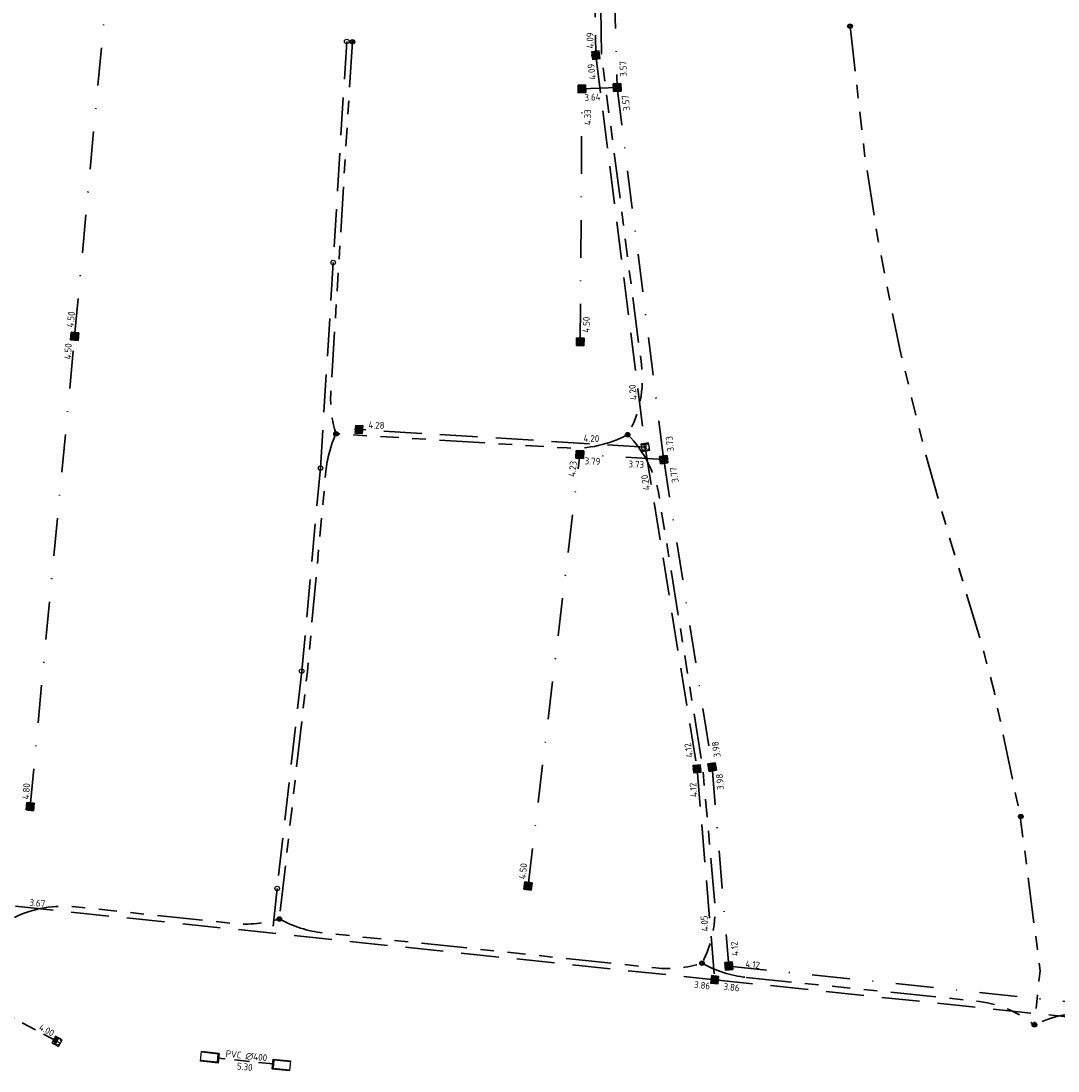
# Model space of a CAD drawing. Extents: x 168266 to 168732, y 448750 to 449580.
# Tile 4 of 22: x 168487 to 168624, y 448754 to 448893. Entities that reach past the tile are written whole.
import ezdxf
from ezdxf.enums import TextEntityAlignment as Align

# ---------------------------------------------------------------- set-up
doc = ezdxf.new("R2010")
doc.units = 0
for name, pattern in [('HIDDENX2', [0.75, 0.5, -0.25]), ('RI-DRAINAGE', [19.2, 6, -1.8, 1.8, -1.8, 2.4, -1.8, 1.8, -1.8]), ('RI-HWA', [7.4, 5, -2.4]), ('RI-HWA_PVC', [6.4, 4, -2.4]), ('RI-VWA', [11, 5, -3, 0, -3])]:
    doc.linetypes.add(name, pattern=pattern)
doc.layers.get('0').update_dxf_attribs({"lineweight": 0})
for name, color, linetype, lineweight, true_color in [('N-OI-RI-DRAINAGE-G', 3, 'RI-DRAINAGE', 35, 0x00ff00), ('N-OI-RI-HWA-G', 150, 'RI-HWA', 35, 0x007fff), ('N-OI-RI-HWA_RIOOLPUT-S', 150, 'Continuous', 25, 0x007fff), ('N-OI-RI-HWA_RIOOLPUT_OVERSTORTPUT-S', 150, 'Continuous', 25, 0x007fff), ('N-OI-RI-VWA-G', 20, 'RI-VWA', 35, 0xff3f00)]:
    doc.layers.add(name, color=color, linetype=linetype, lineweight=lineweight, true_color=true_color)
for name, color, linetype, lineweight in [('N-OI-RI-HWA_BOB-S', 150, 'Continuous', 25), ('N-OI-RI-HWA_RIOOLPUT_INSPECTIEPUT_BETON-S', 150, 'Continuous', 25), ('N-OI-RI-HWA_TRANSPORTLEIDING_PVC_400-G', 150, 'RI-HWA_PVC', 35), ('N-OI-RI-HWA_UITSTROOMBAK-S', 150, 'Continuous', 25), ('N-OI-RI-VWA_BOB-S', 20, 'Continuous', 25), ('N-OI-RI-VWA_RIOOLPUT_INSPECTIEPUT-S', 20, 'Continuous', 25), ('N-WE-RI-DRAINAGE_PUT-S', 90, 'Continuous', 25), ('N-WE-RI-HWA-G', 150, 'RI-HWA', 35), ('N-WE-RI-HWA_BOB-S', 150, 'Continuous', 25), ('N-WE-RI-HWA_RIOOLPUT_INSPECTIEPUT-S', 150, 'Continuous', 25)]:
    doc.layers.add(name, color=color, linetype=linetype, lineweight=lineweight)
doc.styles.add('NLCS-ISO', font='NLCS-ISO.ttf')

# ---------------------------------------------------------------- blocks, each defined once
blk = doc.blocks.new('N-SRI-PUT_HWA-SO')
h = blk.add_hatch(color=256)
h.dxf.hatch_style = 1
h.paths.add_polyline_path([(-2, 0, 1), (2, 0, 1)])
at = {"lineweight": -3, "flags": 128}
blk.add_lwpolyline([(-2, -2), (2, -2), (2, 2), (-2, 2)], close=True, dxfattribs=at)
at = {"lineweight": -3}
blk.add_circle((0, 0), 2, dxfattribs=at)
blk = doc.blocks.new('N-SRI-PUT_VWA-SO')
h = blk.add_hatch(color=256)
edge = h.paths.add_edge_path()
edge.add_arc((0, 0), 2, 0, 360)
at = {"flags": 128}
blk.add_lwpolyline([(-2, 2), (2, 2), (2, -2), (-2, -2)], close=True, dxfattribs=at)
at = {"lineweight": -3, "flags": 128}
blk.add_lwpolyline([(2, -2), (2, 2), (-2, 2), (-2, -2)], close=True, dxfattribs=at)
at = {"lineweight": -3}
blk.add_circle((0, 0), 2, dxfattribs=at)
blk = doc.blocks.new('SRI-BOB-SO')
at = {"ltscale": 0.1, "style": 'NLCS-ISO'}
blk.add_attdef('B.O.B.', text='', height=1.8, dxfattribs=at).set_placement((0.05, -0.02), align=Align.BOTTOM_CENTER)
blk = doc.blocks.new('N-SRI-PUT_HWA_KUNSTSTOF-SO')
at = {"color": 6, "lineweight": -3}
blk.add_circle((0, 0), 1.5, dxfattribs=at)
blk = doc.blocks.new('SRI-DRAIN_PUT_DOORSPUIT-SO')
at = {"lineweight": -3}
blk.add_hatch(color=256, dxfattribs=at).paths.add_polyline_path([(1.5, 0, 0.267949), (0.75, 1.3), (-0.75, -1.3, 0.57735)])
blk.add_line((-0.75, -1.3), (0.75, 1.3), dxfattribs=at)
for radius in [2, 1.5]:
    blk.add_circle((0, 0), radius, dxfattribs=at)
blk = doc.blocks.new('SRI-UITSTROOMBAK-SO')
at = {"color": 7}
for p, q in [((-3.25, 11.56), (3.25, 11.56)), ((-3.25, 0), (-3.25, 11.56)), ((-2.75, 0.5), (-2.75, 11.56)), ((2.75, 0.5), (2.75, 11.56)), ((3.25, 0), (3.25, 11.56)), ((-3.25, 0), (3.25, 0)), ((-2.75, 0.5), (2.75, 0.5))]:
    blk.add_line(p, q, dxfattribs=at)
at = {"flags": 128}
blk.add_lwpolyline([(-3.25, 11.56), (3.25, 11.56), (3.25, 0), (-3.25, 0)], close=True, dxfattribs=at)
blk = doc.blocks.new('N-SRI-PUT_OVERSTORT-SO')
at = {"ltscale": 0.1}
blk.add_hatch(color=256, dxfattribs=at).paths.add_polyline_path([(0, 2), (-2, 0), (2, 0)])
for p, q in [((0, 2), (-2, 0)), ((0, 2), (0, -2)), ((0, 2), (2, 0)), ((2, 0), (-2, 0))]:
    blk.add_line(p, q, dxfattribs=at)
at = {"lineweight": -3, "flags": 128}
blk.add_lwpolyline([(-2, -2), (2, -2), (2, 2), (-2, 2)], close=True, dxfattribs=at)
at = {"ltscale": 0.1, "flags": 128}
blk.add_lwpolyline([(0, 2), (-2, 0), (2, 0)], close=True, dxfattribs=at)
at = {"linetype": 'HIDDENX2', "lineweight": -3, "ltscale": 0.25}
blk.add_circle((0, 0), 2, dxfattribs=at)
blk = doc.blocks.new('SRI-PUT_INSPECTIE-SO')
at = {"lineweight": -3, "flags": 128}
blk.add_lwpolyline([(-2, -2), (2, -2), (2, 2), (-2, 2)], close=True, dxfattribs=at)
at = {"lineweight": -3, "ltscale": 1.5}
blk.add_circle((0, 0), 2, dxfattribs=at)
at = {"ltscale": 0.1, "style": 'NLCS-ISO'}
blk.add_text('R', height=3, dxfattribs=at).set_placement((0, -0.01), align=Align.MIDDLE_CENTER)

msp = doc.modelspace()

# ---------------------------------------------------------------- linework, layer by layer
at = {"layer": 'N-OI-RI-DRAINAGE-G', "flags": 128}
for points in [[(168558.36, 448931.94), (168561.34, 448926.79, -0.129369), (168563.35, 448919.43), (168563.67, 448888.63), (168568.96, 448847.71, -0.161933), (168567.14, 448838.42)], [(168530.76, 448890.34), (168528.96, 448861.11), (168527.91, 448844.01, 0.092783), (168528.59, 448838.54)], [(168528.59, 448838.54, 0.085845), (168527.26, 448833.6), (168524.81, 448807.1), (168521.11, 448774.42)], [(168567.14, 448838.42, -0.139599), (168559.12, 448836.66), (168528.59, 448838.54)], [(168567.14, 448838.42, -0.156692), (168571.3, 448830.24), (168577.06, 448794.35), (168578.62, 448776.88, -0.144187), (168576.96, 448768.57)], [(168486.09, 448774.61, -0.139599), (168494.19, 448776.02), (168515.07, 448773.82, 0.102274), (168521.11, 448774.42)], [(168521.11, 448774.42, 0.102274), (168526.9, 448772.58), (168570.87, 448767.95, 0.103148), (168576.96, 448768.57)], [(168576.96, 448768.57, 0.103399), (168582.81, 448766.7)], [(168582.81, 448766.7), (168613.12, 448763.58, -0.142512), (168620.89, 448760.42)], [(168664.59, 448754.32, 0.187208), (168654.93, 448759.27), (168629.13, 448761.93, 0.142398), (168620.89, 448760.42)]]:
    msp.add_lwpolyline(points, format="xyb", dxfattribs=at)
msp.add_lwpolyline([(168596.53, 448892.41), (168598.5, 448875.03), (168600.23, 448864.08), (168603.09, 448849.72), (168606.49, 448835.86), (168609.57, 448825.13), (168613.97, 448810.6), (168615.56, 448804.52), (168619.02, 448787.97), (168621.64, 448767.57), (168620.89, 448760.42)], dxfattribs=at)
at = {"layer": 'N-OI-RI-HWA-G'}
for points in [[(168562.19, 448928.21), (168562.92, 448888.57), (168569.46, 448836.77), (168576.31, 448794.26), (168578.65, 448766.38)], [(168569.46, 448836.77), (168531.63, 448839.1)], [(168486.25, 448776.1), (168578.65, 448766.38), (168663.22, 448757.48)]]:
    msp.add_lwpolyline(points, dxfattribs=at)
at = {"layer": 'N-OI-RI-HWA_TRANSPORTLEIDING_PVC_400-G', "ltscale": 0.5, "flags": 128}
for points in [[(168491.72, 448758.26), (168477.06, 448766.09), (168472.34, 448766.57)], [(168520.33, 448755.25), (168512.97, 448756.02)]]:
    msp.add_lwpolyline(points, dxfattribs=at)
at = {"layer": 'N-OI-RI-VWA-G'}
for points in [[(168488.17, 448789.27), (168494.05, 448851.42), (168498.29, 448897.13), (168499.25, 448930.94)], [(168564.39, 448930.38), (168565.75, 448884.3), (168571.9, 448835.12), (168578.3, 448794.5), (168580.5, 448768.19)], [(168560.87, 448850.69), (168561.09, 448884.12)], [(168561.09, 448884.12), (168565.75, 448884.3)], [(168553.97, 448778.78), (168560.81, 448835.8)], [(168571.9, 448835.12), (168560.81, 448835.8)], [(168580.5, 448768.19), (168665.13, 448759.29)]]:
    msp.add_lwpolyline(points, dxfattribs=at)
at = {"layer": 'N-WE-RI-HWA-G', "color": 6}
msp.add_lwpolyline([(168530.01, 448890.38), (168528.21, 448861.16), (168526.54, 448834), (168524.06, 448807.17), (168520.81, 448778.44), (168520.19, 448772.53)], dxfattribs=at)

# ---------------------------------------------------------------- block references
at = {"layer": 'N-OI-RI-HWA_BOB-S', "xscale": 0.4999999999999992, "yscale": 0.4999999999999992, "zscale": 0.4999999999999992, "rotation": 353.7956639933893}
msp.add_blockref('SRI-BOB-SO', (168516.65, 448755.64), dxfattribs=at).add_auto_attribs({'B.O.B.': 'PVC ∅400'})
at = {"layer": 'N-OI-RI-HWA_RIOOLPUT-S', "xscale": 0.2499999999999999, "yscale": 0.2499999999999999, "zscale": 0.2499999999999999, "rotation": 9.564110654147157}
msp.add_blockref('SRI-PUT_INSPECTIE-SO', (168569.47, 448836.77), dxfattribs=at)
at = {"layer": 'N-OI-RI-HWA_RIOOLPUT_INSPECTIEPUT_BETON-S', "zscale": 0.5}
for p, xscale, yscale, rotation in [((168562.92, 448888.57), 0.25, 0.25, 277.3621448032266), ((168531.63, 448839.1), 0.2499999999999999, 0.2499999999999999, 86.47996339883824), ((168576.31, 448794.26), 0.2499999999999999, 0.2499999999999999, 274.787053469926), ((168578.65, 448766.38), 0.25, 0.25, 353.9924079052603)]:
    msp.add_blockref('N-SRI-PUT_HWA-SO', p, dxfattribs=dict(at, xscale=xscale, yscale=yscale, rotation=rotation))
at = {"layer": 'N-OI-RI-HWA_RIOOLPUT_OVERSTORTPUT-S', "xscale": 0.2499999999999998, "yscale": 0.2499999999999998, "zscale": 0.2499999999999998, "rotation": 61.91009101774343}
msp.add_blockref('N-SRI-PUT_OVERSTORT-SO', (168491.72, 448758.26), dxfattribs=at)
at = {"layer": 'N-OI-RI-HWA_UITSTROOMBAK-S', "xscale": 0.1999999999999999, "yscale": 0.1999999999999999, "zscale": 0.1999999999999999}
for p, rotation in [((168513.07, 448756.01), 83.9923763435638), ((168520.23, 448755.26), 263.9923763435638)]:
    msp.add_blockref('SRI-UITSTROOMBAK-SO', p, dxfattribs=dict(at, rotation=rotation))
at = {"layer": 'N-OI-RI-VWA_BOB-S'}
for p, xscale, yscale, zscale, rotation, values in [((168567.26, 448886.76), 0.4999999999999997, 0.4999999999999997, 0.4999999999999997, 91.72710656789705, {'B.O.B.': '3.57'}), ((168562.5, 448882.31), 0.5, 0.5, 0.5, 2.83159719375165, {'B.O.B.': '3.64'}), ((168567.61, 448882.32), 0.4999999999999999, 0.4999999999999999, 0.4999999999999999, 96.74426024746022, {'B.O.B.': '3.57'}), ((168562.56, 448880.34), 0.5, 0.5, 0.5, 89.48633266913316, {'B.O.B.': '4.33'}), ((168494.25, 448853.56), 0.4999999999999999, 0.4999999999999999, 0.4999999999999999, 84.12153141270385, {'B.O.B.': '4.50'}), ((168562.37, 448852.92), 0.4999999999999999, 0.4999999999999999, 0.4999999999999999, 88.70576972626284, {'B.O.B.': '4.50'}), ((168493.88, 448849.37), 0.5, 0.5, 0.5, 86.52164016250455, {'B.O.B.': '4.50'}), ((168573.42, 448837.27), 0.5, 0.5, 0.5, 96.96856241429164, {'B.O.B.': '3.73'}), ((168560.57, 448833.8), 0.4999999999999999, 0.4999999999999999, 0.4999999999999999, 83.892178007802, {'B.O.B.': '4.23'}), ((168562.44, 448834.21), 0.4999999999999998, 0.4999999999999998, 0.4999999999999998, 357.532828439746, {'B.O.B.': '3.79'}), ((168568.22, 448833.79), 0.4999999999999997, 0.4999999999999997, 0.4999999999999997, 357.532828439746, {'B.O.B.': '3.73'}), ((168574, 448833.18), 0.4999999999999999, 0.4999999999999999, 0.4999999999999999, 98.9979452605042, {'B.O.B.': '3.77'}), ((168579.53, 448796.91), 0.5, 0.5, 0.5, 99.04985879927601, {'B.O.B.': '3.98'}), ((168580.04, 448792.57), 0.4999999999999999, 0.4999999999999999, 0.4999999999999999, 94.47704298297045, {'B.O.B.': '3.98'}), ((168488.35, 448791.21), 0.5, 0.5, 0.5, 84.97994193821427, {'B.O.B.': '4.80'}), ((168581.99, 448770.52), 0.5, 0.5, 0.5, 94.49512701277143, {'B.O.B.': '4.12'}), ((168583.56, 448767.69), 0.5, 0.5, 0.5, 353.7607909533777, {'B.O.B.': '4.12'})]:
    msp.add_blockref('SRI-BOB-SO', p, dxfattribs=dict(at, xscale=xscale, yscale=yscale, zscale=zscale, rotation=rotation)).add_auto_attribs(values)
ref = msp.add_blockref('SRI-BOB-SO', (168552.64, 448780.86), dxfattribs=dict(at, xscale=0.4999999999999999, yscale=0.4999999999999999, zscale=0.4999999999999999, rotation=83.02725590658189))
ref.add_attrib('B.O.B.', '4.50', dxfattribs={"layer": '0', "ltscale": 0.1, "height": 0.9, "rotation": 83.0273, "style": 'NLCS-ISO'}).set_placement((168554.02, 448780.65), align=Align.BOTTOM_CENTER)
at = {"layer": 'N-OI-RI-VWA_RIOOLPUT_INSPECTIEPUT-S', "zscale": 0.5}
for p, xscale, yscale, rotation in [((168561.09, 448884.12), 0.25, 0.25, 1.322533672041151), ((168565.75, 448884.3), 0.25, 0.25, 91.7950826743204), ((168494.05, 448851.42), 0.25, 0.25, 84.2917684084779), ((168560.87, 448850.69), 0.2499999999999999, 0.2499999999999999, 88.22578998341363), ((168560.81, 448835.8), 0.2499999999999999, 0.2499999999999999, 87.22584769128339), ((168571.9, 448835.12), 0.25, 0.25, 96.96578523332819), ((168578.3, 448794.5), 0.25, 0.25, 99.1141138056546), ((168488.17, 448789.27), 0.25, 0.25, 84.70408115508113), ((168553.97, 448778.78), 0.25, 0.25, 81.837795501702), ((168580.5, 448768.19), 0.2499999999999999, 0.2499999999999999, 94.7870534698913)]:
    msp.add_blockref('N-SRI-PUT_VWA-SO', p, dxfattribs=dict(at, xscale=xscale, yscale=yscale, rotation=rotation))
at = {"layer": 'N-WE-RI-DRAINAGE_PUT-S', "xscale": 0.15, "yscale": 0.15}
for p in [(168596.53, 448892.41), (168530.76, 448890.34), (168528.59, 448838.54), (168567.14, 448838.42), (168619.09, 448787.96), (168521.11, 448774.42), (168576.96, 448768.57), (168620.89, 448760.42)]:
    msp.add_blockref('SRI-DRAIN_PUT_DOORSPUIT-SO', p, dxfattribs=at)
at = {"layer": 'N-WE-RI-HWA_BOB-S'}
for p, xscale, yscale, zscale, rotation, values in [((168562.88, 448890.51), 0.4999999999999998, 0.4999999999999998, 0.4999999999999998, 91.06558475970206, {'B.O.B.': '4.09'}), ((168563.09, 448886.45), 0.4999999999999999, 0.4999999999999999, 0.4999999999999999, 97.36214480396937, {'B.O.B.': '4.09'}), ((168568.54, 448844.08), 0.5000000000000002, 0.5000000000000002, 0.5000000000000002, 97.36214480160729, {'B.O.B.': '4.20'}), ((168533.9, 448838.96), 0.4999999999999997, 0.4999999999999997, 0.4999999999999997, 358.5622543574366, {'B.O.B.': '4.28'}), ((168562.3, 448837.21), 0.5, 0.5, 0.5, 358.5622543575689, {'B.O.B.': '4.20'}), ((168570.2, 448832.18), 0.4999999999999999, 0.4999999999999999, 0.4999999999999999, 99.11411380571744, {'B.O.B.': '4.20'}), ((168575.9, 448796.8), 0.5, 0.5, 0.5, 99.11411380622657, {'B.O.B.': '4.12'}), ((168576.54, 448791.5), 0.5, 0.5, 0.5, 94.78705346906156, {'B.O.B.': '4.12'}), ((168489.02, 448775.82), 0.5, 0.5, 0.5, 353.992407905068, {'B.O.B.': '3.67'}), ((168578.01, 448773.86), 0.5, 0.5, 0.5, 94.78705347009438, {'B.O.B.': '4.05'}), ((168576.88, 448764.95), 0.5, 0.5, 0.5, 353.992407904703, {'B.O.B.': '3.86'}), ((168580.77, 448764.69), 0.5, 0.5, 0.5, 353.9924079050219, {'B.O.B.': '3.86'}), ((168516.43, 448754.18), 0.5, 0.5, 0.5, 353.992407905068, {'B.O.B.': '5.30'})]:
    msp.add_blockref('SRI-BOB-SO', p, dxfattribs=dict(at, xscale=xscale, yscale=yscale, zscale=zscale, rotation=rotation)).add_auto_attribs(values)
ref = msp.add_blockref('SRI-BOB-SO', (168490.29, 448759.02), dxfattribs=dict(at, xscale=0.5, yscale=0.5, zscale=0.5, rotation=353.992407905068))
ref.add_attrib('B.O.B.', '4.00', dxfattribs={"layer": '0', "ltscale": 0.1, "height": 0.9, "rotation": 331.9101, "style": 'NLCS-ISO'}).set_placement((168490.02, 448759.1), align=Align.BOTTOM_CENTER)
at = {"layer": 'N-WE-RI-HWA_RIOOLPUT_INSPECTIEPUT-S'}
for p, xscale, yscale, rotation in [((168530.01, 448890.38), 0.2, 0.2, 176.4799633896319), ((168526.54, 448834), 0.2000000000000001, 0.2000000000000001, 173.2939718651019), ((168520.81, 448778.44), 0.2, 0.2, 173.6492293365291)]:
    msp.add_blockref('N-SRI-PUT_HWA_KUNSTSTOF-SO', p, dxfattribs=dict(at, xscale=xscale, yscale=yscale, rotation=rotation))
at = {"layer": 'N-WE-RI-HWA_RIOOLPUT_INSPECTIEPUT-S', "xscale": 0.2, "yscale": 0.2}
for p in [(168528.21, 448861.16), (168524.06, 448807.17)]:
    msp.add_blockref('N-SRI-PUT_HWA_KUNSTSTOF-SO', p, dxfattribs=at)

doc.saveas('drawing.dxf')
